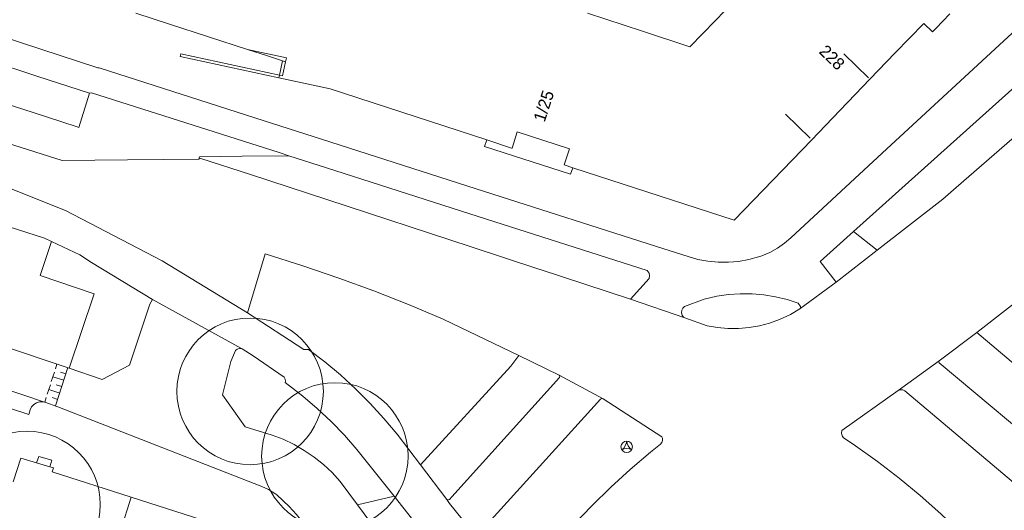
# Model space of a CAD drawing. Header units: metres. Extents: x 134994 to 136506, y 457393 to 459006.
# Tile 16 of 171: x 135114 to 135200, y 457898 to 457940. Entities that reach past the tile are written whole.
import ezdxf
from ezdxf.enums import TextEntityAlignment as Align

# ---------------------------------------------------------------- set-up
doc = ezdxf.new("R2010")
doc.units = ezdxf.units.M
for name, color, linetype, lineweight in [('B-WE-GR-BOOM-S', 250, 'Continuous', 13), ('B-WE-KG_BEBOUWING', 251, 'Continuous', 20), ('B-WE-KG_BEBOUWING TUSSENMUUR', 251, 'Continuous', 5), ('B-WE-KG_HUISNR', 251, 'Continuous', 5), ('B-WE-KG_ONDERGROND_REST', 251, 'Continuous', 5)]:
    doc.layers.add(name, color=color, linetype=linetype, lineweight=lineweight)
doc.styles.add('Styledgn000', font='dgn000.shx')

# ---------------------------------------------------------------- blocks, each defined once
blk = doc.blocks.new('SGR-BOOM_02')
blk.add_circle((0, 0), 6.4)

msp = doc.modelspace()

# ---------------------------------------------------------------- linework, layer by layer
at = {"layer": 'B-WE-KG_BEBOUWING', "flags": 128}
for points in [[(135178.481, 457944.449), (135174.539, 457940.341), (135173.405, 457939.17), (135172.342, 457938.074), (135172.314, 457938.045), (135168.159, 457939.413), (135163.377, 457940.972)], [(135133.645, 457937.811), (135126.853, 457940.015), (135123.885, 457940.977)], [(135195.034, 457940.932), (135193.797, 457939.649), (135193.506, 457939.348), (135192.748, 457940.079), (135190.258, 457937.503), (135188.043, 457935.205), (135184.152, 457931.169), (135182.96, 457929.933), (135176.197, 457922.92), (135162.072, 457927.492), (135161.33, 457927.732), (135161.785, 457929.141), (135157.231, 457930.625), (135156.773, 457929.207), (135156.73, 457929.184), (135154.566, 457929.923), (135140.867, 457934.367), (135136.403, 457935.34), (135136.452, 457935.575), (135136.719, 457935.518), (135136.986, 457936.727), (135136.702, 457936.819), (135135.39, 457937.245), (135133.645, 457937.811), (135137.067, 457937.073), (135136.986, 457936.727)], [(135132.753, 457895.758), (135123.505, 457898.732), (135116.582, 457900.959), (135116.69, 457901.286), (135116.378, 457901.38), (135115.231, 457901.728), (135113.837, 457902.15), (135113.177, 457900.084)]]:
    msp.add_lwpolyline(points, dxfattribs=at)
at = {"layer": 'B-WE-KG_BEBOUWING'}
for points in [[(135136.452, 457935.575), (135136.702, 457936.819)], [(135154.566, 457929.923), (135154.381, 457929.352), (135161.887, 457926.921), (135162.072, 457927.492)]]:
    msp.add_lwpolyline(points, dxfattribs=at)
at = {"layer": 'B-WE-KG_BEBOUWING TUSSENMUUR'}
for p, q in [((135187.909, 457935.335), (135185.753, 457937.421)), ((135182.819, 457930.069), (135180.663, 457932.155)), ((135123.505, 457898.732), (135122.587, 457895.877))]:
    msp.add_line(p, q, dxfattribs=at)
at = {"layer": 'B-WE-KG_ONDERGROND_REST'}
for p, q in [((135106.238, 457931.674), (135113.884, 457929.258)), ((135136.415, 457928.809), (135137.281, 457928.534)), ((135186.626, 457921.917), (135183.706, 457919.312)), ((135188.684, 457920.283), (135185.092, 457917.496)), ((135183.706, 457919.312), (135185.092, 457917.496)), ((135185.092, 457917.496), (135181.935, 457915.172)), ((135133.147, 457911.705), (135125.36, 457915.983)), ((135167.124, 457916.012), (135171.863, 457914.388)), ((135092.578, 457914.922), (135115.93, 457907.023)), ((135197.385, 457913.095), (135194.1, 457910.629)), ((135197.385, 457913.095), (135206.955, 457905.049)), ((135133.147, 457911.705), (135133.188, 457911.686)), ((135160.884, 457909.38), (135157.359, 457911.113)), ((135194.1, 457910.629), (135190.521, 457908.036)), ((135116.865, 457909.931), (135116.999, 457910.349)), ((135116.892, 457906.715), (135117.952, 457910.042)), ((135116.511, 457908.822), (135116.78, 457909.655)), ((135117.603, 457908.936), (135116.648, 457909.238)), ((135117.779, 457909.491), (135117.303, 457909.644)), ((135164.746, 457907.324), (135160.884, 457909.38)), ((135116.162, 457907.713), (135116.43, 457908.546)), ((135117.245, 457907.823), (135116.29, 457908.128)), ((135117.422, 457908.382), (135116.946, 457908.528)), ((135115.941, 457907.019), (135116.072, 457907.438)), ((135117.069, 457907.271), (135116.593, 457907.426)), ((135115.93, 457907.023), (135115.941, 457907.019)), ((135115.941, 457907.019), (135117.076, 457906.629)), ((135148.786, 457901.569), (135151.088, 457898.543)), ((135143.266, 457898.079), (135146.472, 457898.812)), ((135146.472, 457898.812), (135148.736, 457895.957))]:
    msp.add_line(p, q, dxfattribs=at)
at = {"layer": 'B-WE-KG_ONDERGROND_REST', "flags": 128}
for points in [[(135197.385, 457913.095), (135202.138, 457916.799), (135204.24, 457918.512), (135206.29, 457920.287), (135208.287, 457922.121), (135210.229, 457924.013), (135224.729, 457939.075), (135244.129, 457959.465), (135263.216, 457978.594), (135281.309, 457995.733), (135296.421, 458009.621)], [(135113.906, 457938.397), (135109.313, 457939.915), (135088.067, 457946.781), (135063.106, 457954.862), (135045.186, 457960.666), (135025.173, 457967.169), (135018.273, 457969.393)], [(135020.246, 457952.339), (135021.351, 457955.656), (135056.642, 457944.268), (135105.852, 457928.376), (135112.993, 457925.633), (135117.753, 457923.769), (135126.188, 457919.369), (135133.662, 457914.816)], [(135181.136, 457921.358), (135189.111, 457928.766), (135199.753, 457938.559), (135208.742, 457946.839), (135212.4, 457950.219)], [(135210.144, 457940.31), (135208.751, 457939.949), (135205.8, 457939.114), (135186.626, 457921.917)], [(135140.114, 457929.979), (135135.12, 457931.592), (135120.699, 457936.216), (135120.564, 457936.219), (135113.906, 457938.397)], [(135210.106, 457938.88), (135204.815, 457933.721), (135204.451, 457933.429), (135195.578, 457925.751), (135194.404, 457924.752), (135188.684, 457920.283)], [(135136.452, 457935.575), (135127.833, 457937.437), (135127.78, 457937.193)], [(135118.928, 457931.002), (135118.759, 457931.053), (135114.932, 457932.307), (135110.007, 457933.887), (135110.989, 457936.875)], [(135110.989, 457936.875), (135115.256, 457935.473), (135119.849, 457933.984)], [(135127.78, 457937.193), (135136.403, 457935.34)], [(135119.849, 457933.984), (135118.928, 457931.002)], [(135119.849, 457933.984), (135120.03, 457934.021), (135123.858, 457932.808), (135136.415, 457928.809)], [(135140.114, 457929.979), (135153.643, 457925.655), (135170.028, 457920.412), (135172.156, 457919.734)], [(135113.884, 457929.258), (135117.452, 457928.127), (135123.181, 457928.175), (135129.413, 457928.236)], [(135129.413, 457928.236), (135129.459, 457928.443), (135133.205, 457928.484), (135137.281, 457928.534)], [(135129.413, 457928.236), (135129.584, 457928.299), (135133.924, 457926.891), (135140.6, 457924.719), (135153.196, 457920.582), (135159.116, 457918.641), (135159.14, 457918.622), (135167.124, 457916.012)], [(135137.281, 457928.534), (135140.566, 457927.473), (135153.08, 457923.457), (135168.578, 457918.51)], [(135111.179, 457922.865), (135115.912, 457921.34), (135116.524, 457921.054)], [(135186.626, 457921.917), (135188.684, 457920.283)], [(135116.524, 457921.054), (135115.539, 457918.086), (135120.269, 457916.477), (135118.084, 457909.986)], [(135116.524, 457921.054), (135119.013, 457919.893), (135120.035, 457919.227), (135125.36, 457915.983)], [(135178.587, 457919.796), (135179.293, 457920.091), (135179.965, 457920.459), (135180.595, 457920.894), (135181.136, 457921.358)], [(135148.786, 457901.569), (135146.725, 457904.224), (135145.576, 457905.6), (135144.367, 457906.922), (135143.099, 457908.19), (135141.777, 457909.4), (135140.402, 457910.549), (135138.977, 457911.636), (135138.586, 457911.63), (135133.662, 457914.816), (135135.198, 457919.974), (135138.479, 457918.915), (135141.634, 457917.853), (135144.698, 457916.737), (135147.735, 457915.545), (135150.741, 457914.28), (135157.359, 457911.113)], [(135172.156, 457919.734), (135173.017, 457919.493), (135173.896, 457919.33), (135174.786, 457919.246), (135175.681, 457919.242), (135176.572, 457919.317), (135177.453, 457919.472), (135178.316, 457919.705), (135178.587, 457919.796)], [(135168.751, 457917.824), (135168.792, 457918.087), (135168.745, 457918.283), (135168.578, 457918.51)], [(135094.753, 457917.693), (135095.967, 457917.307), (135096.198, 457917.217), (135109.012, 457913.016), (135117.036, 457910.336)], [(135167.124, 457916.012), (135168.751, 457917.824)], [(135118.084, 457909.986), (135120.945, 457909.007), (135123.349, 457910.246), (135125.125, 457915.574), (135125.36, 457915.983)], [(135181.935, 457915.172), (135181.995, 457915.295), (135181.994, 457915.379), (135181.787, 457915.661), (135180.806, 457915.984), (135179.803, 457916.23), (135178.784, 457916.398), (135177.755, 457916.486), (135176.722, 457916.495), (135175.692, 457916.424), (135174.67, 457916.273), (135173.553, 457916.013), (135171.854, 457915.378), (135171.695, 457915.236), (135171.598, 457915.045), (135171.578, 457914.833), (135171.637, 457914.628), (135171.766, 457914.458), (135171.863, 457914.388)], [(135092.578, 457914.922), (135092.745, 457914.782), (135092.85, 457914.591), (135092.881, 457914.378), (135092.544, 457913.329), (135092.542, 457913.188), (135092.616, 457913.068), (135092.735, 457913.007), (135094.725, 457912.292), (135112.87, 457906.503), (135114.547, 457905.942), (135114.672, 457906.367), (135114.794, 457906.622), (135114.982, 457906.833), (135115.221, 457906.983), (135115.493, 457907.06), (135115.776, 457907.058), (135115.93, 457907.023)], [(135171.863, 457914.388), (135173.812, 457913.701), (135174.72, 457913.539), (135175.639, 457913.457), (135176.561, 457913.455), (135177.481, 457913.532), (135178.39, 457913.689), (135179.282, 457913.924), (135180.15, 457914.235), (135181.102, 457914.68), (135181.935, 457915.172)], [(135143.266, 457898.079), (135141.742, 457900.118), (135141.043, 457900.883), (135140.286, 457901.591), (135139.478, 457902.24), (135138.622, 457902.823), (135137.723, 457903.34), (135136.787, 457903.785), (135135.82, 457904.157), (135133.457, 457904.861), (135131.481, 457907.676), (135132.199, 457910.568), (135132.62, 457911.537), (135132.767, 457911.664), (135132.952, 457911.723), (135133.147, 457911.705)], [(135146.472, 457898.812), (135143.218, 457902.886), (135142.123, 457904.134), (135140.969, 457905.328), (135139.759, 457906.465), (135138.495, 457907.542), (135136.961, 457908.739), (135136.983, 457908.853), (135136.956, 457909.044), (135136.854, 457909.208), (135134.146, 457911.083), (135133.188, 457911.686)], [(135148.786, 457901.569), (135156.666, 457910.179), (135157.359, 457911.113)], [(135204.604, 457901.661), (135194.096, 457910.473), (135194.06, 457910.552), (135194.1, 457910.629)], [(135117.036, 457910.336), (135118.084, 457909.986)], [(135160.884, 457909.38), (135160.936, 457909.287), (135160.91, 457909.184), (135151.523, 457898.762), (135151.303, 457898.542), (135151.186, 457898.498), (135151.088, 457898.543)], [(135190.521, 457908.036), (135185.593, 457904.56), (135185.56, 457904.314), (135185.616, 457904.104), (135185.744, 457903.927), (135186.582, 457903.365), (135188.708, 457901.846), (135190.6, 457900.391), (135192.442, 457898.874), (135194.233, 457897.295), (135195.969, 457895.658), (135198.266, 457893.334), (135198.359, 457893.291), (135198.562, 457893.262), (135198.76, 457893.313), (135198.924, 457893.435), (135202.226, 457898.199)], [(135202.226, 457898.199), (135202.251, 457898.397), (135202.201, 457898.602), (135202.078, 457898.774), (135191.105, 457908.021), (135190.918, 457908.104), (135190.713, 457908.109), (135190.521, 457908.036)], [(135164.746, 457907.324), (135169.854, 457904.005), (135169.914, 457903.878), (135169.93, 457903.687), (135169.868, 457903.505), (135169.737, 457903.365), (135168.876, 457902.663), (135167.106, 457901.159), (135165.4, 457899.605), (135163.75, 457897.992), (135162.156, 457896.324), (135160.621, 457894.601), (135158.795, 457892.384), (135158.721, 457892.331), (135158.522, 457892.257), (135158.309, 457892.262), (135158.113, 457892.344), (135156.458, 457894.685), (135154.942, 457896.485), (135154.896, 457896.633), (135154.946, 457896.747)], [(135154.946, 457896.747), (135164.506, 457907.279), (135164.619, 457907.34), (135164.746, 457907.324)], [(135117.076, 457906.629), (135134.895, 457899.663), (135135.489, 457899.401), (135136.047, 457899.068), (135136.233, 457898.934), (135137.287, 457897.912), (135137.949, 457897.218), (135138.552, 457896.471), (135139.09, 457895.677), (135139.56, 457894.841), (135139.958, 457893.969), (135140.283, 457893.066), (135140.531, 457892.139), (135140.702, 457891.195), (135140.793, 457890.24), (135140.804, 457889.281), (135140.735, 457888.324), (135140.105, 457884.13), (135139.379, 457881.238), (135139.053, 457880.246), (135138.652, 457879.281), (135138.179, 457878.35), (135137.922, 457877.909)], [(135116.378, 457901.38), (135116.567, 457901.954), (135115.409, 457902.29), (135115.231, 457901.728)], [(135145.547, 457894.916), (135145.03, 457895.719), (135143.266, 457898.079)], [(135154.946, 457896.747), (135153.647, 457895.308), (135151.32, 457898.193), (135151.088, 457898.543)]]:
    msp.add_lwpolyline(points, dxfattribs=at)
at = {"layer": 'B-WE-KG_ONDERGROND_REST'}
msp.add_circle((135166.794, 457903.129), 0.5, dxfattribs=at)
for centre, radius, start, end in [((135165.812, 457903.697), 0.984, 303.89611, 356.03804), ((135166.794, 457901.98), 0.999, 64.2764, 115.72044), ((135167.774, 457903.696), 0.982, 183.93068, 236.24524)]:
    msp.add_arc(centre, radius, start, end, dxfattribs=at)

# ---------------------------------------------------------------- block references
at = {"layer": 'B-WE-GR-BOOM-S'}
for p in [(135133.884, 457907.971), (135141.294, 457902.329), (135114.394, 457898.095)]:
    msp.add_blockref('SGR-BOOM_02', p, dxfattribs=at)

# ---------------------------------------------------------------- texts
at = {"layer": 'B-WE-KG_HUISNR', "linetype": 'Continuous', "style": 'Styledgn000'}
msp.add_text('228', height=1.054, rotation=315.9712, dxfattribs=at).set_placement((135185.582, 457936.298), align=Align.MIDDLE_RIGHT)
msp.add_text('1/25', height=1.054, rotation=72.0008, dxfattribs=at).set_placement((135159.119, 457931.571), align=Align.MIDDLE_LEFT)

doc.saveas('drawing.dxf')
